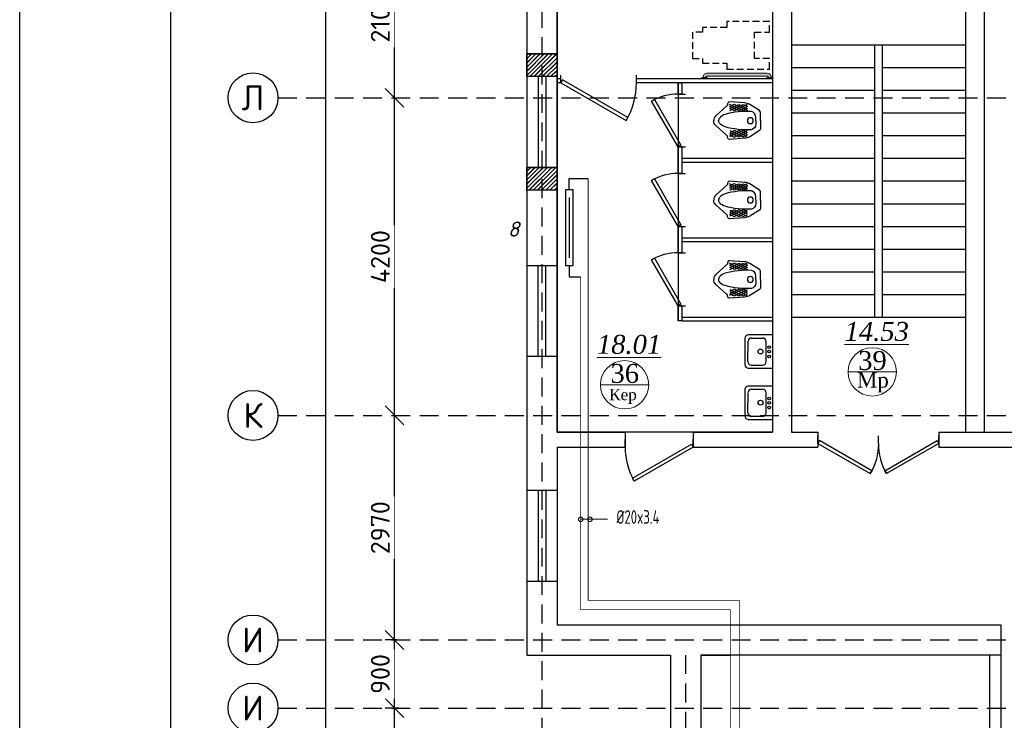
# Model space of a CAD drawing. Header units: inches. Extents: x 8001 to 766003, y -84601 to 563258.
# Tile 65 of 188: x 189106 to 202127, y 392017 to 401283. Entities that reach past the tile are written whole.
import ezdxf
from ezdxf.enums import TextEntityAlignment as Align

# ---------------------------------------------------------------- set-up
doc = ezdxf.new("R2010")
doc.units = ezdxf.units.IN
doc.header["$MEASUREMENT"] = 0
for name, pattern in [('( Hidden )', [0.375, 0.25, -0.125]), ('CONTINOUS', [0]), ('штриховая', [19.049999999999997, 12.7, -6.349999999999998])]:
    doc.linetypes.add(name, pattern=pattern)
for name, color, linetype, lineweight in [('.', 7, 'Continuous', 15), ('Ov', 250, 'Continuous', 30), ('SGM-M-500-11-HI-TEXT', 11, 'CONTINOUS', 20), ('раз.вну', 250, 'Continuous', 20), ('Сантехника', 5, 'Continuous', 13), ('СТЕНЫ', 7, 'Continuous', 40)]:
    doc.layers.add(name, color=color, linetype=linetype, lineweight=lineweight)
for name, color, linetype in [('SANTEH', 30, 'Continuous'), ('АСО-сантехника', 22, 'Continuous'), ('сан.техника', 146, 'Continuous')]:
    doc.layers.add(name, color=color, linetype=linetype)
doc.styles.add('GOST', font='isocpeur.ttf')
doc.styles.add('ISOCPEUR', font='isocpeui.ttf', dxfattribs={"height": 250})
doc.styles.add('SGM_MKN', font='romans.shx', dxfattribs={"width": 0.65, "height": 100})
doc.styles.add('Text style', font='isocpeur.ttf', dxfattribs={"height": 250})
doc.styles.add('TIEMS', font='times.ttf')
doc.dimstyles.new('Dim Style', dxfattribs={"dimtxt": 250, "dimasz": 250, "dimexe": 125, "dimexo": 62.5, "dimgap": 62.5, "dimtad": 1, "dimdec": 0, "dimtxsty": 'Text style', "dimblk": 'OBLIQUE', "dimcen": 250, "dimclrd": 256, "dimclre": 256, "dimclrt": 256, "dimadec": 0, "dimazin": 0, "dimtfac": 1, "dimtdec": 0, "dimtmove": 0, "dimatfit": 3, "dimldrblk": 'OBLIQUE', "dimfxl": 1, "dimlwd": -1, "dimlwe": -1, "dimarcsym": 0})
pattern_1 = [(45, (0, 0), (-27.57716446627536, 27.57716446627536), []), (45, (2, 0), (-27.57716446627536, 27.57716446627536), [])]

# ---------------------------------------------------------------- blocks, each defined once
blk = doc.blocks.new('_Oblique')
at = {"color": 0, "linetype": 'ByBlock', "lineweight": -2}
blk.add_line((-0.5, -0.5), (0.5, 0.5), dxfattribs=at)
blk = doc.blocks.new('*D203')
at = {"transparency": 16777216}
for p, q in [((171329.8197428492, 145816.5084725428), (171329.8197428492, 151816.5084725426)), ((171392.3197428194, 151816.5084725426), (171454.8197428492, 151816.5084725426)), ((171392.3197428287, 145816.5084725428), (171454.8197428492, 145816.5084725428))]:
    blk.add_line(p, q, dxfattribs=at)
at = {"layer": 'Defpoints', "color": 0, "transparency": 16777216}
for p in [(171329.8197428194, 151816.5084725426), (171329.8197428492, 151816.5084725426), (171329.8197428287, 145816.5084725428)]:
    blk.add_point(p, dxfattribs=at)
at = {"transparency": 16777216, "xscale": 250, "yscale": 250, "zscale": 250}
for p, rotation in [((171329.8197428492, 151816.5084725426), 90), ((171329.8197428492, 145816.5084725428), 270)]:
    blk.add_blockref('_Oblique', p, dxfattribs=dict(at, rotation=rotation))
at = {"transparency": 16777216, "insert": (171142.3197428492, 148816.5084725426), "char_height": 250, "attachment_point": 5, "rotation": 90, "style": 'Text style', "bg_fill": 3, "box_fill_scale": 1.25, "bg_fill_color": 256, "bg_fill_true_color": 13158600, "bg_fill_transparency": 0}
blk.add_mtext('6000', dxfattribs=at)
blk = doc.blocks.new('*D204')
at = {"transparency": 16777216}
for p, q in [((171329.8197428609, 152716.5084725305), (171329.8197428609, 155686.5084725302)), ((171392.3197428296, 155686.5084725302), (171454.8197428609, 155686.5084725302)), ((171392.3197428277, 152716.5084725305), (171454.8197428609, 152716.5084725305))]:
    blk.add_line(p, q, dxfattribs=at)
at = {"layer": 'Defpoints', "color": 0, "transparency": 16777216}
for p in [(171329.8197428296, 155686.5084725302), (171329.8197428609, 155686.5084725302), (171329.8197428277, 152716.5084725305)]:
    blk.add_point(p, dxfattribs=at)
at = {"transparency": 16777216, "xscale": 250, "yscale": 250, "zscale": 250}
for p, rotation in [((171329.8197428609, 155686.5084725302), 90), ((171329.8197428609, 152716.5084725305), 270)]:
    blk.add_blockref('_Oblique', p, dxfattribs=dict(at, rotation=rotation))
at = {"transparency": 16777216, "insert": (171142.3197428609, 154201.5084725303), "char_height": 250, "attachment_point": 5, "rotation": 90, "style": 'Text style', "bg_fill": 3, "box_fill_scale": 1.25, "bg_fill_color": 256, "bg_fill_true_color": 13158600, "bg_fill_transparency": 0}
blk.add_mtext('2970', dxfattribs=at)
blk = doc.blocks.new('*D205')
at = {"transparency": 16777216}
for p, q in [((171329.8197428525, 155686.5084725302), (171329.8197428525, 159886.5084725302)), ((171392.3197428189, 159886.5084725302), (171454.8197428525, 159886.5084725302)), ((171392.3197428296, 155686.5084725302), (171454.8197428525, 155686.5084725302))]:
    blk.add_line(p, q, dxfattribs=at)
at = {"layer": 'Defpoints', "color": 0, "transparency": 16777216}
for p in [(171329.8197428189, 159886.5084725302), (171329.8197428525, 159886.5084725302), (171329.8197428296, 155686.5084725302)]:
    blk.add_point(p, dxfattribs=at)
at = {"transparency": 16777216, "xscale": 250, "yscale": 250, "zscale": 250}
for p, rotation in [((171329.8197428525, 159886.5084725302), 90), ((171329.8197428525, 155686.5084725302), 270)]:
    blk.add_blockref('_Oblique', p, dxfattribs=dict(at, rotation=rotation))
at = {"transparency": 16777216, "insert": (171142.3197428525, 157786.5084725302), "char_height": 250, "attachment_point": 5, "rotation": 90, "style": 'Text style', "bg_fill": 3, "box_fill_scale": 1.25, "bg_fill_color": 256, "bg_fill_true_color": 13158600, "bg_fill_transparency": 0}
blk.add_mtext('4200', dxfattribs=at)
blk = doc.blocks.new('*D207')
at = {"transparency": 16777216}
for p, q in [((170424.0574542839, 114566.5084725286), (170424.0574542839, 161986.5084725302)), ((170486.5574542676, 161986.5084725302), (170549.0574542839, 161986.5084725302)), ((170486.557454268, 114566.5084725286), (170549.0574542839, 114566.5084725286))]:
    blk.add_line(p, q, dxfattribs=at)
at = {"layer": 'Defpoints', "color": 0, "transparency": 16777216}
for p in [(170424.0574542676, 161986.5084725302), (170424.0574542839, 161986.5084725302), (170424.057454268, 114566.5084725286)]:
    blk.add_point(p, dxfattribs=at)
at = {"transparency": 16777216, "xscale": 250, "yscale": 250, "zscale": 250}
for p, rotation in [((170424.0574542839, 161986.5084725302), 90), ((170424.0574542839, 114566.5084725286), 270)]:
    blk.add_blockref('_Oblique', p, dxfattribs=dict(at, rotation=rotation))
at = {"transparency": 16777216, "insert": (170236.5574542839, 138276.5084725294), "char_height": 250, "attachment_point": 5, "rotation": 90, "style": 'Text style', "bg_fill": 3, "box_fill_scale": 1.25, "bg_fill_color": 256, "bg_fill_true_color": 13158600, "bg_fill_transparency": 0}
blk.add_mtext('47420', dxfattribs=at)
blk = doc.blocks.new('*D208')
at = {"transparency": 16777216}
for p, q in [((171329.8197428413, 159886.5084725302), (171329.8197428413, 161986.5084725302)), ((171392.3197428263, 161986.5084725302), (171454.8197428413, 161986.5084725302)), ((171392.3197428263, 159886.5084725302), (171454.8197428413, 159886.5084725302))]:
    blk.add_line(p, q, dxfattribs=at)
at = {"layer": 'Defpoints', "color": 0, "transparency": 16777216}
for p in [(171329.8197428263, 161986.5084725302), (171329.8197428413, 161986.5084725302), (171329.8197428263, 159886.5084725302)]:
    blk.add_point(p, dxfattribs=at)
at = {"transparency": 16777216, "xscale": 250, "yscale": 250, "zscale": 250}
for p, rotation in [((171329.8197428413, 161986.5084725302), 90), ((171329.8197428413, 159886.5084725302), 270)]:
    blk.add_blockref('_Oblique', p, dxfattribs=dict(at, rotation=rotation))
at = {"transparency": 16777216, "insert": (171142.3197428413, 160936.5084725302), "char_height": 250, "attachment_point": 5, "rotation": 90, "style": 'Text style', "bg_fill": 3, "box_fill_scale": 1.25, "bg_fill_color": 256, "bg_fill_true_color": 13158600, "bg_fill_transparency": 0}
blk.add_mtext('2100', dxfattribs=at)
blk = doc.blocks.new('kb-axis')
blk.add_circle((0, 0), 1)
at = {"style": 'GOST'}
blk.add_attdef('AXIS', text='', height=1, dxfattribs=at).set_placement((0, 0), align=Align.MIDDLE_CENTER)
blk = doc.blocks.new('*D188')
at = {"transparency": 16777216}
for p, q in [((171361.0697428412, 152716.5084725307), (171204.819742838, 152716.5084725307)), ((171329.819742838, 151816.5084725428), (171329.819742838, 152716.5084725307)), ((171392.3197428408, 151816.5084725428), (171204.819742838, 151816.5084725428))]:
    blk.add_line(p, q, dxfattribs=at)
at = {"layer": 'Defpoints', "color": 0, "transparency": 16777216}
for p in [(171329.819742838, 152716.5084725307), (171423.5697428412, 152716.5084725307), (171454.8197428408, 151816.5084725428)]:
    blk.add_point(p, dxfattribs=at)
at = {"transparency": 16777216, "xscale": 250, "yscale": 250, "zscale": 250}
for p, rotation in [((171329.819742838, 152716.5084725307), 90), ((171329.819742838, 151816.5084725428), 270)]:
    blk.add_blockref('_Oblique', p, dxfattribs=dict(at, rotation=rotation))
at = {"transparency": 16777216, "insert": (171142.319742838, 152266.5084725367), "char_height": 250, "attachment_point": 5, "rotation": 90, "style": 'Text style', "bg_fill": 3, "box_fill_scale": 1.25, "bg_fill_color": 256, "bg_fill_true_color": 13158600, "bg_fill_transparency": 0}
blk.add_mtext('900', dxfattribs=at)
blk = doc.blocks.new('*U283')
at = {"color": 5}
for p, q in [((-36, 8.881784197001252e-16), (-36, 3.999999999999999)), ((0, 0), (0, 3.999999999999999))]:
    blk.add_line(p, q, dxfattribs=at)
blk.add_lwpolyline([(0, 8.881784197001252e-16), (-31.1769145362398, -17.99999999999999), (-32.05191453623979, -16.48445554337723), (-0.875, 1.515544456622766)], close=True, dxfattribs=at)
blk.add_arc((0, 0), 36, 180, 209.9999999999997, dxfattribs=at)
blk = doc.blocks.new('*U295')
at = {"color": 5}
for p, q in [((-32, 6.414621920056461e-16), (-32, 3.999999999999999)), ((0, 0), (0, 3.999999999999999))]:
    blk.add_line(p, q, dxfattribs=at)
blk.add_lwpolyline([(0, 8.881784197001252e-16), (-27.71281292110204, -16), (-28.58781292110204, -14.48445554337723), (-0.875, 1.515544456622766)], close=True, dxfattribs=at)
blk.add_arc((0, 0), 32, 180, 209.9999999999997, dxfattribs=at)
blk = doc.blocks.new('ffffffffffffffffdddddfffx')
at = {"layer": '.'}
h = blk.add_hatch(dxfattribs=at)
h.set_pattern_fill('JIS_LC_8', color=32, scale=5)
h.set_pattern_definition(pattern_1)
h.paths.add_polyline_path([(2132516.529162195, 2055206.57200169), (2132916.529162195, 2055206.57200169), (2132916.529162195, 2054906.57200169), (2132516.529162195, 2054906.57200169)])
h = blk.add_hatch(dxfattribs=at)
h.set_pattern_fill('JIS_LC_8', color=32, scale=5)
h.set_pattern_definition(pattern_1)
h.paths.add_polyline_path([(2132516.529162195, 2053706.57200169), (2132916.529162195, 2053706.57200169), (2132916.529162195, 2053406.57200169), (2132516.529162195, 2053406.57200169)])
for p, q in [((2132916.529162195, 2055206.57200169), (2132516.529162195, 2055206.57200169)), ((2132916.529162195, 2054906.57200169), (2132516.529162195, 2054906.57200169)), ((2132916.529162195, 2053706.57200169), (2132516.529162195, 2053706.57200169)), ((2132916.529162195, 2053406.57200169), (2132516.529162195, 2053406.57200169))]:
    blk.add_line(p, q)
at = {"color": 5}
for p, q in [((2132666.529162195, 2054906.57200169), (2132666.529162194, 2053706.57200169)), ((2132766.529162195, 2054906.57200169), (2132766.529162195, 2053706.57200169))]:
    blk.add_line(p, q, dxfattribs=at)
at = {"color": 0}
for points in [[(2132516.529162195, 2055206.57200169), (2132916.529162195, 2055206.57200169), (2132916.529162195, 2054906.57200169), (2132516.529162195, 2054906.57200169)], [(2132516.529162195, 2053706.57200169), (2132916.529162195, 2053706.57200169), (2132916.529162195, 2053406.57200169), (2132516.529162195, 2053406.57200169)]]:
    blk.add_lwpolyline(points, close=True, dxfattribs=at)
blk = doc.blocks.new('*U297')
at = {"color": 5}
for p, q in [((0, 0), (-1.434995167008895e-16, -3.999999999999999)), ((28, 1.184237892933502e-16), (28, -3.999999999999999))]:
    blk.add_line(p, q, dxfattribs=at)
blk.add_lwpolyline([(-1.434995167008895e-16, -4.738375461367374e-16), (24.24871130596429, 14), (25.12371130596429, 12.48445554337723), (0.8749999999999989, -1.515544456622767)], close=True, dxfattribs=at)
blk.add_arc((0, 0), 28, 0, 29.99999999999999, dxfattribs=at)
blk = doc.blocks.new('*U298')
at = {"color": 5}
for p, q in [((0, 0), (-1.434995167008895e-16, -3.999999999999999)), ((28, 1.184237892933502e-16), (28, -3.999999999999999))]:
    blk.add_line(p, q, dxfattribs=at)
blk.add_lwpolyline([(-1.434995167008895e-16, -4.738375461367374e-16), (24.24871130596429, 14), (25.12371130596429, 12.48445554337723), (0.8749999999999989, -1.515544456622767)], close=True, dxfattribs=at)
blk.add_arc((0, 0), 28, 0, 29.99999999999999, dxfattribs=at)
blk = doc.blocks.new('*U299')
at = {"color": 5}
for p, q in [((0, 0), (0, -3.999999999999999)), ((-40, -5.921189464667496e-16), (-40, -4))]:
    blk.add_line(p, q, dxfattribs=at)
blk.add_lwpolyline([(0, -4.738375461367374e-16), (-34.64101615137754, 20), (-35.51601615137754, 18.48445554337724), (-0.875, -1.515544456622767)], close=True, dxfattribs=at)
blk.add_arc((0, 0), 40, 150, 180, dxfattribs=at)
blk = doc.blocks.new('fghgf')
at = {"layer": 'сан.техника', "color": 0, "lineweight": 25}
for p, q in [((1052278.910882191, -1094001.955807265), (1052102.939203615, -1094088.496655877)), ((1052162.102095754, -1094004.992324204), (1052102.939203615, -1094030.802756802)), ((1052216.713999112, -1094004.992324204), (1052102.939203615, -1094062.686231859)), ((1052102.939203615, -1094033.839273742), (1052213.680003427, -1094090.014918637)), ((1052105.9731993, -1094004.992324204), (1052275.876891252, -1094090.014918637)), ((1052157.551106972, -1094091.533181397), (1052339.590772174, -1094006.510586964)), ((1052338.073774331, -1094088.496655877), (1052162.102095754, -1094004.992324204)), ((1052213.680003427, -1094090.014918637), (1052338.073774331, -1094032.321019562)), ((1052338.073774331, -1094061.1679691), (1052216.713999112, -1094004.992324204)), ((1052339.590772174, -1094032.321019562), (1052278.910882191, -1094001.955807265)), ((1052105.9731993, -1094059.649706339), (1052157.551106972, -1094091.533181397)), ((1052275.876891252, -1094090.014918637), (1052338.073774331, -1094061.1679691)), ((1052102.939203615, -1094407.331397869), (1052213.680003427, -1094351.155752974)), ((1052278.910882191, -1094439.214864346), (1052102.939203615, -1094352.674015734)), ((1052216.713999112, -1094436.178347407), (1052102.939203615, -1094378.484439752)), ((1052162.102095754, -1094436.178347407), (1052102.939203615, -1094410.367914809)), ((1052105.9731993, -1094381.520965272), (1052157.551106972, -1094349.637490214)), ((1052105.9731993, -1094436.178347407), (1052275.876891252, -1094351.155752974)), ((1052157.551106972, -1094349.637490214), (1052339.590772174, -1094434.660084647)), ((1052338.073774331, -1094352.674015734), (1052162.102095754, -1094436.178347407)), ((1052213.680003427, -1094351.155752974), (1052338.073774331, -1094408.849652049)), ((1052338.073774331, -1094380.002702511), (1052216.713999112, -1094436.178347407)), ((1052275.876891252, -1094351.155752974), (1052338.073774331, -1094380.002702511)), ((1052339.590772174, -1094408.849652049), (1052278.910882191, -1094439.214864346))]:
    blk.add_line(p, q, dxfattribs=at)
for points in [[(1051931.518518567, -1094220.585335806), (1051931.518518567, -1094110.405764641, -0.2587507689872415), (1051943.664491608, -1094088.506745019), (1052072.599260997, -1094008.028849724, -0.1319240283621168), (1052142.38113329, -1093986.773196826), (1052342.624767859, -1093973.108849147, -0.4931859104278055), (1052365.37972601, -1093998.919281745, 0.3290875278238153), (1052379.032701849, -1094027.766231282), (1052518.596446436, -1094150.745343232, -0.2216688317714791), (1052549.133976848, -1094220.585335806, -0.08890636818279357)], [(1051992.198408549, -1094220.585335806), (1051992.198408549, -1094173.519250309, -0.3548112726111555), (1052051.361300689, -1094100.642740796, -0.08551412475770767), (1052400.270662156, -1094138.599258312, -0.1429113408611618), (1052470.05253445, -1094182.628818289, -0.1797639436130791), (1052484.70001678, -1094220.585335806, -0.4439485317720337)], [(1051931.518518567, -1094220.585335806), (1051931.518518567, -1094330.76490697, 0.2587507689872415), (1051943.664491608, -1094352.663926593), (1052072.599260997, -1094433.141821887, 0.1319240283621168), (1052142.38113329, -1094454.397474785), (1052342.624767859, -1094468.061822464, 0.4931859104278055), (1052365.37972601, -1094442.251389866, -0.3290875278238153), (1052379.032701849, -1094413.404440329), (1052518.596446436, -1094290.425328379, 0.2216688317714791), (1052549.133976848, -1094220.585335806, 0.08890636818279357)], [(1051992.198408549, -1094220.585335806), (1051992.198408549, -1094267.651421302, 0.3548112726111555), (1052051.361300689, -1094340.527930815, 0.08551412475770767), (1052400.270662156, -1094302.571413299, 0.1429113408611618), (1052470.05253445, -1094258.541853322, 0.1797639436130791), (1052484.70001678, -1094220.585335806, 0.4439485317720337)]]:
    blk.add_lwpolyline(points, format="xyb", dxfattribs=at)
blk.add_circle((1052065.014276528, -1094220.585335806), 39.03259394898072, dxfattribs=at)
blk = doc.blocks.new('s55')
at = {"layer": '.', "lineweight": 30}
h = blk.add_hatch(color=1, dxfattribs=at)
h.dxf.hatch_style = 1
h.set_gradient(color1=(255, 255, 255), one_color=1, tint=1)
edge = h.paths.add_edge_path()
edge.add_line((868.149999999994, 76.19999999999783), (69.84999999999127, 76.19999999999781))
edge.add_arc((69.84999999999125, 25.39999999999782), 50.8, 90.00000000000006, 180)
edge.add_line((19.04999999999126, 25.39999999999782), (19.04999999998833, 19.04999999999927))
edge.add_line((19.04999999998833, 19.04999999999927), (57.14999999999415, 19.04999999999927))
edge.add_line((57.14999999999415, 19.04999999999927), (57.14999999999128, 25.39999999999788))
edge.add_arc((69.84999999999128, 25.39999999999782), 12.7, 89.99999999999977, 179.9999999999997, ccw=False)
edge.add_line((69.84999999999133, 38.09999999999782), (868.1499999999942, 38.09999999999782))
edge.add_arc((868.1499999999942, 25.3999999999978), 12.70000000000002, 0, 90, ccw=False)
edge.add_line((880.8499999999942, 25.3999999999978), (880.8499999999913, 19.04999999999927))
edge.add_line((880.8499999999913, 19.04999999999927), (918.9499999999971, 19.04999999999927))
edge.add_line((918.9499999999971, 19.04999999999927), (918.9499999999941, 25.40000000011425))
edge.add_arc((868.1499999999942, 25.39999999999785), 50.79999999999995, 1.312852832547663e-10, 90.00000000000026)
h.paths.add_polyline_path([(76.19999999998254, 12.70000000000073), (69.84999999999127, 19.04999999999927), (6.349999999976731, 19.04999999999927), (0, 12.70000000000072), (0, 0), (76.19999999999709, 0)])
h.paths.add_polyline_path([(937.9999999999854, 12.70000000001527), (931.6499999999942, 19.04999999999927), (868.1499999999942, 19.04999999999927), (861.7999999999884, 12.70000000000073), (861.7999999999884, 0), (938, 0)])
for points in [[(76.19999999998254, 12.70000000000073), (69.84999999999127, 19.04999999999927), (6.349999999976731, 19.04999999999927), (0, 12.70000000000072), (0, 0), (76.19999999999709, 0)], [(937.9999999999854, 12.70000000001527), (931.6499999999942, 19.04999999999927), (868.1499999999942, 19.04999999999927), (861.7999999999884, 12.70000000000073), (861.7999999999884, 0), (938, 0)]]:
    blk.add_lwpolyline(points, close=True)
blk.add_lwpolyline([(868.149999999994, 76.19999999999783), (69.84999999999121, 76.19999999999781, 0.4142135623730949), (19.04999999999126, 25.39999999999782), (19.04999999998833, 19.04999999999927), (57.14999999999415, 19.04999999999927), (57.14999999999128, 25.39999999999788, -0.4142135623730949), (69.84999999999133, 38.09999999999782), (868.1499999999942, 38.09999999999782, -0.4142135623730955), (880.8499999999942, 25.3999999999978), (880.8499999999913, 19.04999999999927), (918.9499999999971, 19.04999999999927), (918.9499999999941, 25.40000000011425, 0.414213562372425)], format="xyb", close=True)
at = {"layer": 'SANTEH', "lineweight": 20, "ltscale": 5}
for p, q in [((6.349999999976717, 19.04999999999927), (0, 12.70000000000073)), ((0, 0), (0, 12.70000000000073)), ((6.349999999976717, 19.04999999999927), (69.84999999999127, 19.04999999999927)), ((19.04999999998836, 19.04999999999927), (19.04999999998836, 25.39999999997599)), ((57.14999999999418, 25.3999999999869), (57.14999999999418, 19.04999999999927)), ((69.84999999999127, 76.19999999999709), (868.1499999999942, 76.20000000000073)), ((868.1499999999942, 38.09999999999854), (69.84999999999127, 38.10000000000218)), ((69.84999999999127, 19.04999999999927), (76.19999999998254, 12.70000000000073)), ((76.19999999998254, 12.70000000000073), (76.19999999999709, 0)), ((868.1499999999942, 19.04999999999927), (861.7999999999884, 12.70000000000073)), ((861.7999999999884, 0), (861.7999999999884, 12.70000000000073)), ((868.1499999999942, 19.04999999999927), (931.6499999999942, 19.04999999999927)), ((880.8499999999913, 19.04999999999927), (880.8499999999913, 25.40000000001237)), ((918.9499999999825, 25.40000000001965), (918.9499999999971, 19.04999999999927)), ((931.6499999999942, 19.04999999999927), (938, 12.70000000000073)), ((937.9999999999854, 12.70000000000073), (938, 0))]:
    blk.add_line(p, q, dxfattribs=at)
for points in [[(0, 0), (76.19999999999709, 0)], [(861.7999999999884, 0), (938, 0)]]:
    blk.add_lwpolyline(points, dxfattribs=at)
for centre, radius, start, end in [((69.84999999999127, 25.39999999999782), 50.8, 90, 180), ((69.84999999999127, 25.39999999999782), 12.7, 90, 180), ((868.1499999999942, 25.39999999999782), 50.8, 0, 90), ((868.1499999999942, 25.39999999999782), 12.7, 0, 90)]:
    blk.add_arc(centre, radius, start, end, dxfattribs=at)
blk = doc.blocks.new('АСО-умывальник 2')
at = {"layer": 'АСО-сантехника'}
for p, q in [((3164349.537016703, 85682.41847243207), (3164705.230561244, 85682.41847240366)), ((3164349.537016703, 85682.41847243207), (3164349.537016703, 85194.03819659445)), ((3164444.533769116, 85290.5527956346), (3164444.533769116, 85585.90387333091)), ((3164659.513119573, 85636.701030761), (3164495.330926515, 85636.701030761)), ((3164710.310277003, 85290.5527956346), (3164710.025948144, 85591.27093497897)), ((3164755.782147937, 85636.61013098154), (3164756.027718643, 85244.83535399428)), ((3164659.513119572, 85239.75563826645), (3164495.330926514, 85239.75563826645)), ((3164705.230561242, 85194.03819659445), (3164349.537016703, 85194.03819659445)), ((3164705.230561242, 85194.03819659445), (3164353.098885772, 85194.03819659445))]:
    blk.add_line(p, q, dxfattribs=at)
at = {"layer": 'АСО-сантехника', "extrusion": (0, 0, -1)}
for centre, major_axis, ratio, start_param, end_param in [((3164705.230561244, 85631.62131500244), (-35.91901446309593, 35.9190144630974), 0.9999999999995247, 0.7853981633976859, 2.257825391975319), ((3164400.284558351, 85501.50601508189), (14.36760578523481, 14.36760578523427), 0.9999999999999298, 3.926990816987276, 10.21017612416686), ((3164495.330926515, 85585.90387333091), (-35.91901446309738, -35.91901446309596), 0.9999999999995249, 0.7853981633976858, 2.356194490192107), ((3164659.513119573, 85585.90387333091), (-35.91901446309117, -35.91901446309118), 0.9999999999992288, 2.356194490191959, 3.809618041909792), ((3164400.284558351, 85437.67923449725), (14.36760578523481, 14.36760578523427), 0.9999999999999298, 3.926990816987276, 10.21017612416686), ((3164400.284558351, 85366.73478812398), (14.36760578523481, 14.36760578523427), 0.9999999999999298, 3.926990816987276, 10.21017612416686), ((3164526.478934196, 85439.46041061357), (-25.14331012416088, 25.14331012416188), 0.9999999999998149, 5.497787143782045, 11.78097245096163), ((3164495.330926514, 85290.5527956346), (35.91901446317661, 35.91901446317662), 0.9999999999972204, 2.356194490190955, 3.926990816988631), ((3164659.513119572, 85290.5527956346), (35.91901446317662, -35.91901446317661), 0.99999999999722, -0.7853981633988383, 0.7853981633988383), ((3164705.230561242, 85244.83535399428), (35.91901446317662, -35.91901446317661), 0.99999999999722, -0.7853981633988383, 0.7853981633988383)]:
    blk.add_ellipse(centre, major_axis=major_axis, ratio=ratio, start_param=start_param, end_param=end_param, dxfattribs=at)
blk = doc.blocks.new('*U160')
at = {"color": 250, "lineweight": 30}
for p, q in [((-700, 299.9999999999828), (-700, 399.9999999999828)), ((-700, 149.9999999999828), (-700, 299.9999999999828)), ((600, 150.0000000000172), (600, 300.0000000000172)), ((-550, 149.9999999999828), (-700, 149.9999999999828)), ((450, 150.0000000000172), (600, 150.0000000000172))]:
    blk.add_line(p, q, dxfattribs=at)
at = {"lineweight": 30, "ltscale": 1000}
for p, q in [((450, 200.0000000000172), (-550, 199.9999999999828)), ((-550, 199.9999999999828), (-550, 99.9999999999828)), ((450, 100.0000000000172), (450, 200.0000000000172)), ((-550, 99.9999999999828), (450, 100.0000000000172))]:
    blk.add_line(p, q, dxfattribs=at)
at = {"ltscale": 1000}
blk.add_line((-450, 150.0000000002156), (350, 150.00000000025), dxfattribs=at)
blk = doc.blocks.new('fhgsg')
for p, q in [((173079.5553978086, 162186.5084725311), (173079.5553978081, 152516.5084725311)), ((173479.5553978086, 161786.5084725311), (173479.5553978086, 155466.5084725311)), ((176329.5553978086, 161786.5084725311), (176329.5553978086, 155466.5084725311)), ((176579.5553978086, 161786.5084725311), (176579.5553978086, 155466.5084725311)), ((178879.5553978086, 161786.5084725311), (178879.5553978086, 155466.5084725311)), ((179129.5553978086, 161786.5084725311), (179129.5553978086, 155466.5084725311)), ((176579.5553978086, 160586.5084725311), (178879.5553978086, 160586.5084725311)), ((177679.5553978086, 160586.5084725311), (177679.5553978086, 156986.5084725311)), ((177779.5553978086, 160586.5084725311), (177779.5553978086, 156986.5084725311)), ((173481.1022611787, 160466.5084725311), (173081.1022611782, 160466.5084725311)), ((176579.5553978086, 160286.5084725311), (177679.5553978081, 160286.5084725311)), ((177779.5553978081, 160286.5084725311), (178879.5553978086, 160286.5084725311)), ((176579.5553978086, 159986.5084725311), (177679.5553978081, 159986.5084725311)), ((177779.5553978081, 159986.5084725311), (178879.5553978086, 159986.5084725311)), ((176579.5553978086, 159686.5084725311), (177679.5553978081, 159686.5084725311)), ((177779.5553978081, 159686.5084725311), (178879.5553978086, 159686.5084725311)), ((176579.5553978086, 159386.5084725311), (177679.5553978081, 159386.5084725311)), ((177779.5553978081, 159386.5084725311), (178879.5553978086, 159386.5084725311)), ((176579.5553978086, 159086.5084725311), (177679.5553978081, 159086.5084725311)), ((177779.5553978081, 159086.5084725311), (178879.5553978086, 159086.5084725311)), ((176579.5553978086, 158786.5084725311), (177679.5553978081, 158786.5084725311)), ((177779.5553978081, 158786.5084725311), (178879.5553978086, 158786.5084725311)), ((173481.1022611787, 158666.5084725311), (173081.1022611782, 158666.5084725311)), ((176579.5553978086, 158486.5084725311), (177679.5553978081, 158486.5084725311)), ((177779.5553978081, 158486.5084725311), (178879.5553978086, 158486.5084725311)), ((176579.5553978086, 158186.5084725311), (177679.5553978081, 158186.5084725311)), ((177779.5553978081, 158186.5084725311), (178879.5553978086, 158186.5084725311)), ((176579.5553978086, 157886.5084725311), (177679.5553978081, 157886.5084725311)), ((177779.5553978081, 157886.5084725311), (178879.5553978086, 157886.5084725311)), ((173481.1022611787, 157666.5084725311), (173081.1022611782, 157666.5084725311)), ((176579.5553978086, 157586.5084725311), (177679.5553978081, 157586.5084725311)), ((177779.5553978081, 157586.5084725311), (178879.5553978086, 157586.5084725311)), ((176579.5553978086, 157286.5084725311), (177679.5553978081, 157286.5084725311)), ((177779.5553978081, 157286.5084725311), (178879.5553978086, 157286.5084725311)), ((176579.5553978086, 156986.5084725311), (178879.5553978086, 156986.5084725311)), ((173481.1022611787, 156466.5084725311), (173081.1022611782, 156466.5084725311)), ((173479.5553978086, 155466.5084725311), (174379.5553978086, 155466.5084725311)), ((174379.5553978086, 155466.5084725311), (174379.5553978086, 155216.5084725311)), ((175279.5553978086, 155466.5084725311), (176329.555397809, 155466.5084725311)), ((175279.5553978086, 155466.5084725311), (175279.5553978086, 155266.5084725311)), ((176579.5553978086, 155466.5084725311), (176929.5553978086, 155466.5084725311)), ((176579.5553978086, 155466.5084725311), (176929.5553978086, 155466.5084725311)), ((176929.5553978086, 155466.5084725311), (176929.5553978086, 155266.5084725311)), ((178529.5553978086, 155466.5084725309), (179829.5553978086, 155466.5084725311)), ((178529.5553978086, 155466.5084725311), (178529.5553978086, 155266.5084725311)), ((173479.555397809, 155266.5084725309), (173479.5553978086, 152916.5084725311)), ((173479.5553978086, 155266.5084725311), (174379.5553978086, 155266.5084725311)), ((175279.5553978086, 155266.5084725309), (176929.5553978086, 155266.5084725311)), ((178529.5553978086, 155266.5084725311), (179829.5553978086, 155266.5084725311)), ((173479.5553978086, 154691.5084725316), (173079.5553978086, 154691.5084725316)), ((173481.1022611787, 153491.5084725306), (173081.1022611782, 153491.5084725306)), ((173479.5553978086, 152916.5084725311), (179349.555397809, 152916.5084725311)), ((173079.5553978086, 152516.5084725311), (174979.5553978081, 152516.5084725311)), ((174979.5553978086, 152516.5084725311), (174979.5553978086, 126916.5084725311)), ((175379.5553978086, 152516.5084725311), (175779.5553978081, 152516.5084725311)), ((175379.5553978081, 152516.5084725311), (175379.555397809, 145466.5084725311)), ((179349.555397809, 152516.5084725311), (175379.5553978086, 152516.5084725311)), ((175379.5553978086, 152516.5084725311), (175379.555397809, 126916.5084725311)), ((179199.5553978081, 152516.5084725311), (179199.5553978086, 147441.4480826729))]:
    blk.add_line(p, q)
at = {"color": 1, "linetype": '( Hidden )', "ltscale": 1000}
for p, q in [((173279.5553978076, 162186.5084725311), (173279.5553978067, 111324.090415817)), ((169789.1042655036, 159886.5084725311), (247209.5553978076, 159886.5084725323)), ((169789.1042655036, 155686.5084725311), (247009.5553978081, 155686.5084725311)), ((169789.1042655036, 152716.5084725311), (247209.5553978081, 152716.5084725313)), ((175179.5553978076, 152516.5084725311), (175179.5553978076, 111324.090415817))]:
    blk.add_line(p, q, dxfattribs=at)
at = {"color": 5}
for p, q in [((173231.1022611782, 156466.5084725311), (173231.1022611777, 157666.5084725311)), ((173331.1022611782, 156466.5084725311), (173331.1022611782, 157666.5084725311)), ((173229.5553978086, 154691.5084725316), (173229.5553978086, 153491.5084725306)), ((173329.5553978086, 154691.5084725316), (173329.5553978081, 153491.5084725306))]:
    blk.add_line(p, q, dxfattribs=at)
at = {"lineweight": 0, "ltscale": 100}
for p, q in [((177328.8439377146, 156262.1360185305), (177968.8439377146, 156262.1360185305)), ((174052.9774636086, 156091.2563981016), (174692.9774636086, 156091.2563981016))]:
    blk.add_line(p, q, dxfattribs=at)
at = {"color": 0}
blk.add_lwpolyline([(173479.5553978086, 161786.5084725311), (176329.5553978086, 161786.5084725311), (176329.5553978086, 155466.5084725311), (173479.5553978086, 155466.5084725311)], close=True, dxfattribs=at)
at = {"linetype": 'штриховая', "ltscale": 7}
blk.add_lwpolyline([(175269.0352083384, 160406.6831966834), (175402.3390964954, 160406.6831966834), (175402.3390964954, 160346.9808207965), (175725.3274802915, 160346.9808207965), (175725.3274802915, 160267.39886929), (176289.0352083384, 160267.39886929), (176289.0352083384, 160406.6831966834), (176089.0352083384, 160406.6831966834), (176089.0352083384, 160756.6831966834), (176289.0352083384, 160756.6831966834), (176289.0352083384, 160895.9675240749), (175725.3274802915, 160895.9675240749), (175725.3274802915, 160816.3855725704), (175402.3390964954, 160816.3855725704), (175402.3390964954, 160756.6831966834), (175269.0352083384, 160756.6831966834)], close=True, dxfattribs=at)
at = {"color": 5}
for points in [[(173529.5553978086, 160136.5084725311), (173479.5553978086, 160136.5084725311)], [(173529.5553978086, 160086.5084725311), (173479.5553978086, 160086.5084725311)], [(173529.5553978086, 160086.5084725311), (173479.5553978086, 160086.5084725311)], [(173529.5553978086, 160086.5084725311), (173529.5553978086, 160136.5084725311)], [(176329.5553978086, 160136.5084725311), (174529.5553978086, 160136.5084725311)], [(174529.5553978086, 160086.5084725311), (174529.5553978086, 160136.5084725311)], [(176329.5553978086, 160086.5084725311), (174529.5553978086, 160086.5084725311)], [(175079.5553978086, 160086.5084725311), (174529.5553978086, 160086.5084725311)], [(175079.5553978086, 159936.5084725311), (175079.5553978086, 160086.5084725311), (175129.5553978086, 160086.5084725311), (175129.5553978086, 159936.5084725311)], [(175079.5553978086, 160086.5084725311), (175079.5553978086, 156936.5084725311)], [(175129.5553978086, 159936.5084725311), (175079.5553978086, 159936.5084725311)], [(175079.5553978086, 158886.5084725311), (175079.5553978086, 159236.5084725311)], [(175129.5553978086, 159236.5084725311), (175079.5553978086, 159236.5084725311)], [(175129.5553978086, 159236.5084725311), (175129.5553978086, 158886.5084725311)], [(175129.5553978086, 159086.5084725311), (175129.5553978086, 159086.5084725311), (175129.5553978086, 159086.5084725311), (176329.5553978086, 159086.5084725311)], [(175129.5553978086, 159036.5084725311), (175129.5553978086, 159036.5084725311), (176329.5553978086, 159036.5084725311)], [(175129.5553978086, 158886.5084725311), (175079.5553978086, 158886.5084725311)], [(175079.5553978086, 157836.5084725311), (175079.5553978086, 158186.5084725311)], [(175129.5553978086, 158186.5084725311), (175079.5553978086, 158186.5084725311)], [(175129.5553978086, 158186.5084725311), (175129.5553978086, 157836.5084725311)], [(175129.5553978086, 158036.5084725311), (175129.5553978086, 158036.5084725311), (175129.5553978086, 158036.5084725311), (176329.5553978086, 158036.5084725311)], [(175129.5553978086, 157986.5084725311), (175129.5553978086, 157986.5084725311), (176329.5553978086, 157986.5084725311)], [(175129.5553978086, 157986.5084725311), (175129.5553978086, 157986.5084725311), (176329.5553978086, 157986.5084725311)], [(175129.5553978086, 157836.5084725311), (175079.5553978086, 157836.5084725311)], [(175129.5553978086, 157136.5084725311), (175129.5553978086, 156936.5084725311), (175079.5553978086, 156936.5084725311), (175079.5553978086, 157136.5084725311)], [(175129.5553978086, 157136.5084725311), (175079.5553978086, 157136.5084725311)], [(175129.5553978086, 156986.5084725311), (175129.5553978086, 156986.5084725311), (175129.5553978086, 156986.5084725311), (176329.5553978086, 156986.5084725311)], [(175129.5553978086, 156936.5084725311), (175129.5553978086, 156936.5084725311), (176329.5553978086, 156936.5084725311)]]:
    blk.add_lwpolyline(points, dxfattribs=at)
blk.add_lwpolyline([(179349.555397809, 152916.5084725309), (179349.555397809, 147441.4480826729)])
at = {"layer": 'СТЕНЫ', "color": 0, "linetype": 'ByBlock', "lineweight": 0, "ltscale": 100}
for centre in [(177648.8439377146, 156262.1360185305), (174372.9774636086, 156091.2563981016)]:
    blk.add_circle(centre, 320, dxfattribs=at)
at = {"color": 0}
blk.add_blockref('ffffffffffffffffdddddfffx', (-1959436.973764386, -1894740.063529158), dxfattribs=at)
at = {"xscale": 330, "yscale": 330, "zscale": 330}
for p, values in [((169459.1042655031, 159886.5084725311), {'AXIS': 'Л'}), ((169459.1042655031, 155686.5084725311), {'AXIS': 'К'}), ((169459.1042655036, 152716.5084725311), {'AXIS': 'И'}), ((169459.1042655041, 151816.5084725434), {'AXIS': 'И'})]:
    blk.add_blockref('kb-axis', p, dxfattribs=at).add_auto_attribs(values)
at = {"xscale": 25.00000000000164, "yscale": 25.00000000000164, "zscale": 25.00000000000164}
for name, p, rotation in [('*U299', (173529.5553978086, 160086.5084725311), 179.9999999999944), ('*U298', (175079.5553978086, 159236.5084725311), 89.99999999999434), ('*U297', (175079.5553978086, 158186.5084725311), 89.99999999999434), ('*U297', (175079.5553978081, 157136.5084725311), 89.99999999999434)]:
    blk.add_blockref(name, p, dxfattribs=dict(at, rotation=rotation))
at = {"color": 5, "yscale": 25, "zscale": 25}
for name, p, xscale in [('*U283', (175279.5553978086, 155266.5084725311), 25), ('*U295', (176929.5553978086, 155316.5084725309), -25), ('*U295', (178529.5553978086, 155316.5084725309), 25)]:
    blk.add_blockref(name, p, dxfattribs=dict(at, xscale=xscale))
at = {"layer": 'АСО-сантехника', "xscale": -0.9, "yscale": 0.9, "zscale": 0.9}
for p in [(3024244.138712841, 79636.68081316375), (3024244.138712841, 78959.25872406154)]:
    blk.add_blockref('АСО-умывальник 2', p, dxfattribs=at)
at = {"layer": 'раз.вну', "color": 0, "lineweight": 25, "xscale": -1}
for p in [(1228101.441886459, 1253805.274146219), (1228101.441886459, 1252755.274146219), (1228101.441886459, 1251705.274146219)]:
    blk.add_blockref('fghgf', p, dxfattribs=at)
at = {"layer": 'Сантехника', "color": 0, "lineweight": -2, "xscale": -1}
blk.add_blockref('s55', (176329.5553978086, 160136.5084725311), dxfattribs=at)
at = {"lineweight": 0, "ltscale": 100, "char_height": 250, "attachment_point": 5, "style": 'TIEMS'}
for s, insert in [('\\A1;{\\fTimes New Roman|b0|i1|c204|p18;\\L14.53}', (177707.9168601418, 156794.3360282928)), ('\\A1;{\\fTimes New Roman|b0|i1|c204|p18;\\L18.01}', (174432.0503860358, 156623.4564078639)), ('\\A1;39', (177650.9809331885, 156410.3852934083)), ('\\A1;36', (174375.1144590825, 156239.5056729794))]:
    blk.add_mtext(s, dxfattribs=dict(at, insert=insert))
at = {"lineweight": 0, "ltscale": 100, "width": 1156.471053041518, "attachment_point": 5, "style": 'TIEMS'}
for s, insert, char_height in [('\\A1;Мр', (177657.2732426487, 156122.7388514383), 200), ('\\A1;Кер', (174351.8349168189, 155938.2867222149), 150)]:
    blk.add_mtext(s, dxfattribs=dict(at, insert=insert, char_height=char_height))
dim = blk.add_linear_dim(base=(171329.8197428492, 151816.5084725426), p1=(171329.8197428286, 145816.5084725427), p2=(171329.8197428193, 151816.5084725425), angle=90, dimstyle='Dim Style', override={"dimtmove": 1, "dimtfill": 1, "dimarcsym": 1})
dim.commit()
dim.dimension.update_dxf_attribs({"geometry": '*D203', "text_midpoint": (171142.3197428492, 148816.5084725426)})
for base, p1, p2, override, picture, middle in [((170424.0574542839, 161986.5084725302), (170424.057454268, 114566.5084725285), (170424.0574542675, 161986.5084725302), {"dimtfill": 1, "dimarcsym": 1}, '*D207', (170236.5574542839, 138276.5084725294)), ((171329.8197428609, 155686.5084725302), (171329.8197428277, 152716.5084725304), (171329.8197428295, 155686.5084725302), {"dimtmove": 1, "dimtfill": 1, "dimarcsym": 1}, '*D204', (171142.3197428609, 154201.5084725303))]:
    dim = blk.add_linear_dim(base=base, p1=p1, p2=p2, angle=90, dimstyle='Dim Style', override=override)
    dim.commit()
    dim.dimension.update_dxf_attribs({"geometry": picture, "text_midpoint": middle})
at = {"color": 1, "linetype": '( Hidden )', "ltscale": 1000}
blk.add_line((169789.1042655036, 151816.5084725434), (247209.5553978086, 151816.5084725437), dxfattribs=at)
dim = blk.add_linear_dim(base=(171329.8197428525, 159886.5084725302), p1=(171329.8197428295, 155686.5084725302), p2=(171329.8197428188, 159886.5084725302), angle=90, dimstyle='Dim Style', override={"dimtmove": 1, "dimtfill": 1, "dimarcsym": 1})
dim.commit()
dim.dimension.update_dxf_attribs({"geometry": '*D205', "text_midpoint": (171142.3197428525, 157786.5084725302)})
for base, p1, p2, picture, middle in [((171329.8197428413, 161986.5084725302), (171329.8197428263, 159886.5084725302), (171329.8197428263, 161986.5084725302), '*D208', (171142.3197428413, 160936.5084725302)), ((171329.819742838, 152716.5084725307), (171454.8197428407, 151816.5084725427), (171423.5697428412, 152716.5084725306), '*D188', (171142.319742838, 152266.5084725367))]:
    dim = blk.add_linear_dim(base=base, p1=p1, p2=p2, angle=90, dimstyle='Dim Style', override={"dimtfill": 1, "dimarcsym": 1})
    dim.commit()
    dim.dimension.update_dxf_attribs({"geometry": picture, "text_midpoint": middle})

msp = doc.modelspace()

# ---------------------------------------------------------------- block references
at = {"color": 25}
msp.add_blockref('fhgsg', (22732.41583910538, 240363.1033233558), dxfattribs=at)

# ---------------------------------------------------------------- next in the draw order: linework, layer by layer
for points in [[(189105.7695652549, 406372.808490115), (289105.7695652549, 406372.808490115), (289105.7695652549, 336972.808490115), (189105.7695652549, 336972.808490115)], [(191105.7695652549, 405872.808490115), (288605.7695652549, 405872.808490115), (288605.7695652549, 337472.808490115), (191105.7695652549, 337472.808490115)]]:
    msp.add_lwpolyline(points, close=True)
at = {"color": 25, "const_width": 10}
msp.add_lwpolyline([(198622.2656598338, 366618.9549827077), (198622.2656598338, 393605.2720101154), (196624.0168200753, 393605.2720101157), (196624.0168200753, 399181.2582316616)], dxfattribs=at)
at = {"color": 4, "const_width": 10}
msp.add_lwpolyline([(196524.0168200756, 397881.2582316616), (196524.0168200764, 393479.8328979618), (198503.546672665, 393479.8328979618), (198503.5466726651, 366735.6046296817)], dxfattribs=at)
at = {"layer": 'SGM-M-500-11-HI-TEXT', "color": 5, "ltscale": 30}
msp.add_line((196880.3304299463, 394675.4305753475), (196524.0168200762, 394675.4305753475), dxfattribs=at)
for centre in [(196524.0168200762, 394675.4305753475), (196648.4186545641, 394675.4305753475)]:
    msp.add_circle(centre, 30, dxfattribs=at)

# ---------------------------------------------------------------- next in the draw order: block references
at = {"rotation": 270.0000000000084}
msp.add_blockref('*U160', (196224.0168200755, 398481.2582316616), dxfattribs=at)

# ---------------------------------------------------------------- next in the draw order: texts
at = {"layer": 'Ov', "lineweight": 30, "insert": (195712.7282504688, 398413.5794625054), "char_height": 200, "attachment_point": 9, "style": 'ISOCPEUR'}
msp.add_mtext_dynamic_manual_height_columns('8', width=442.8661827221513, gutter_width=1500, heights=[0], dxfattribs=at)
at = {"layer": 'SGM-M-500-11-HI-TEXT', "color": 5, "ltscale": 30, "style": 'SGM_MKN', "width": 0.65}
msp.add_text('%%C20x3.4', height=180, dxfattribs=at).set_placement((196998.0052808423, 394616.1407881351))

doc.saveas('drawing.dxf')
